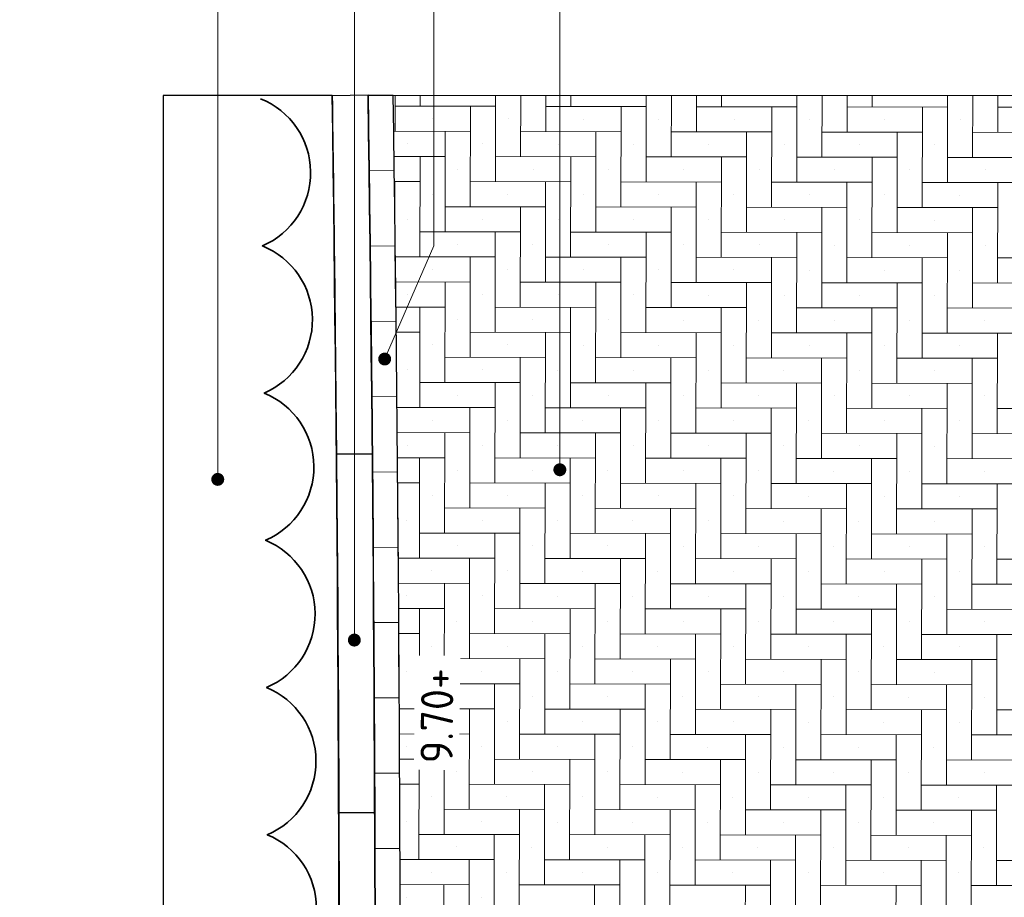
# Model space of a CAD drawing. Header units: metres. Extents: x -890 to 5635, y -951 to 6976.
# Tile 28 of 58: x 34.5 to 37.25, y 17.29 to 19.74. Entities that reach past the tile are written whole.
import ezdxf
from ezdxf import colors
from ezdxf.entities.mleader import LeaderData, LeaderLine
from ezdxf.math import Vec2, Vec3

# ---------------------------------------------------------------- set-up
doc = ezdxf.new("R2010")
doc.units = ezdxf.units.M
for name, color, linetype, lineweight in [('N-WE-GR-HAAG2-G', 90, 'Continuous', 35), ('N-WE-VH-KANTOPSLUITING_OPSLUITBAND_100X200-G', 3, 'Continuous', 25), ('N-WE-VH-KANTOPSLUITING_OPSLUITBAND_100X200-S', 150, 'Continuous', 25), ('N-WE-VH-KANTOPSLUITING_VOORKANTBAND_OB_100x200-G', 3, 'Continuous', 25), ('N-WE-VH-VERHARDING_STRAATBAKSTEEN-A', 11, 'Continuous', 13), ('N-WE-VH-VERHARDING_STRAATBAKSTEEN-V', 253, 'Continuous', 18), ('X-XX-AL-AANPIJLING-T18', 10, 'Continuous', 18), ('X-XX-AL-PEIL-T18', 10, 'Continuous', 18)]:
    doc.layers.add(name, color=color, linetype=linetype, lineweight=lineweight)
doc.layers.add('TL00_HULPLAAG', color=211, linetype='Continuous', plot=False)
doc.styles.add('NLCS-ISO-M20-T50', font='NLCS-ISO.ttf', dxfattribs={"height": 0.1})
doc.styles.add('NLCS-ISO-M50-T18', font='NLCS-ISO.ttf', dxfattribs={"height": 0.09})

# ---------------------------------------------------------------- blocks, each defined once
blk = doc.blocks.new('SVH-OPSLUITBAND_100X200_L1000_HD-MM')
for p, q in [((0, 100), (1000, 100)), ((0, 0), (0, 100)), ((1000, 0), (1000, 100)), ((0, 0), (1000, 0))]:
    blk.add_line(p, q)
blk = doc.blocks.new('_Dot')
at = {"color": 0, "linetype": 'ByBlock', "lineweight": -2}
blk.add_line((-0.5, 0), (-1, 0), dxfattribs=at)
at = {"color": 0, "linetype": 'ByBlock', "const_width": 0.5}
blk.add_lwpolyline([(-0.25, 0, 1), (0.25, 0, 1)], format="xyb", close=True, dxfattribs=at)

msp = doc.modelspace()

# ---------------------------------------------------------------- linework, layer by layer
at = {"layer": 'N-WE-GR-HAAG2-G'}
msp.add_lwpolyline([(35.1552, 12.9459, 0.666667), (35.163, 13.3565, 0.666667), (35.1698, 13.767, 0.666667), (35.1758, 14.1776, 0.666667), (35.1809, 14.5882, 0.666667), (35.1851, 14.9988, 0.666667), (35.1884, 15.4094, 0.666667), (35.1909, 15.82, 0.666667), (35.1924, 16.2306, 0.666667), (35.1931, 16.6412, 0.666667), (35.1929, 17.0518, 0.666667), (35.1918, 17.4624, 0.666667), (35.1898, 17.873, 0.666667), (35.1869, 18.2836, 0.666667), (35.1832, 18.6942, 0.666667), (35.1785, 19.1048, 0.666667), (35.173, 19.5154)], format="xyb", dxfattribs=at)
at = {"layer": 'N-WE-VH-KANTOPSLUITING_OPSLUITBAND_100X200-G'}
msp.add_lwpolyline([(35.3729, 19.5246, -0.000598), (35.379, 19.0624, -0.007917), (35.3559, 12.942, -0.007917)], format="xyb", dxfattribs=at)
at = {"layer": 'N-WE-VH-KANTOPSLUITING_VOORKANTBAND_OB_100x200-G'}
msp.add_lwpolyline([(35.4729, 19.5246, -0.000596), (35.479, 19.0636, -0.007915), (35.4559, 12.942, -0.007915)], format="xyb", dxfattribs=at)
at = {"layer": 'N-WE-VH-VERHARDING_STRAATBAKSTEEN-A', "linetype": 'Continuous'}
for p, q in [((35.5483, 19.5246), (35.5481, 19.4245)), ((35.6184, 19.5246), (35.6183, 19.4944)), ((35.8285, 19.5246), (35.828, 19.284)), ((35.8985, 19.5246), (35.8982, 19.3539)), ((35.9685, 19.5246), (35.9684, 19.4238)), ((36.0386, 19.5246), (36.0385, 19.4937)), ((36.2487, 19.5246), (36.2483, 19.2832)), ((36.3187, 19.5246), (36.3184, 19.3531)), ((36.3887, 19.5246), (36.3886, 19.4231)), ((36.4588, 19.5246), (36.4587, 19.493)), ((36.6689, 19.5246), (36.6685, 19.2825)), ((36.7389, 19.5246), (36.7386, 19.3524)), ((36.809, 19.5246), (36.8088, 19.4223)), ((36.879, 19.5246), (36.8789, 19.4922)), ((37.0891, 19.5246), (37.0887, 19.2818)), ((37.1591, 19.5246), (37.1588, 19.3517)), ((37.2292, 19.5246), (37.229, 19.4216)), ((35.5483, 19.4946), (35.8284, 19.4941)), ((35.7584, 19.4942), (35.7579, 19.2141)), ((35.9685, 19.4938), (36.2486, 19.4933)), ((36.1786, 19.4935), (36.1781, 19.2133)), ((36.3887, 19.4931), (36.6688, 19.4926)), ((36.5988, 19.4927), (36.5983, 19.2126)), ((36.8089, 19.4924), (37.089, 19.4919)), ((37.019, 19.492), (37.0185, 19.2119)), ((37.2291, 19.4916), (37.5092, 19.4911)), ((35.6533, 19.4594), (35.6533, 19.4594)), ((35.8634, 19.459), (35.8634, 19.459)), ((36.0735, 19.4586), (36.0735, 19.4586)), ((36.2836, 19.4583), (36.2836, 19.4583)), ((36.4937, 19.4579), (36.4937, 19.4579)), ((36.7038, 19.4575), (36.7038, 19.4575)), ((36.9139, 19.4572), (36.9139, 19.4572)), ((37.124, 19.4568), (37.124, 19.4568)), ((35.5444, 19.4245), (35.7583, 19.4242)), ((35.6882, 19.4243), (35.6877, 19.1441)), ((35.8983, 19.4239), (36.1785, 19.4234)), ((36.1084, 19.4235), (36.1079, 19.1434)), ((36.3185, 19.4232), (36.5987, 19.4227)), ((36.5286, 19.4228), (36.5281, 19.1427)), ((36.7387, 19.4224), (37.0189, 19.422)), ((36.9488, 19.4221), (36.9484, 19.1419)), ((37.159, 19.4217), (37.4391, 19.4212)), ((35.5831, 19.3894), (35.5831, 19.3894)), ((35.7932, 19.3891), (35.7932, 19.3891)), ((36.0033, 19.3887), (36.0033, 19.3887)), ((36.2134, 19.3883), (36.2134, 19.3883)), ((36.4235, 19.388), (36.4235, 19.388)), ((36.6336, 19.3876), (36.6336, 19.3876)), ((36.8437, 19.3872), (36.8437, 19.3872)), ((37.0538, 19.3869), (37.0538, 19.3869)), ((35.5453, 19.3545), (35.6881, 19.3542)), ((35.6181, 19.3544), (35.6176, 19.0742)), ((35.8282, 19.354), (36.1083, 19.3535)), ((36.0383, 19.3536), (36.0378, 19.0735)), ((36.2484, 19.3533), (36.5285, 19.3528)), ((36.4585, 19.3529), (36.458, 19.0728)), ((36.6686, 19.3525), (36.9487, 19.352)), ((36.8787, 19.3522), (36.8782, 19.072)), ((37.0888, 19.3518), (37.3689, 19.3513)), ((35.7231, 19.3192), (35.7231, 19.3192)), ((35.9332, 19.3188), (35.9332, 19.3188)), ((36.1433, 19.3184), (36.1433, 19.3184)), ((36.3534, 19.3181), (36.3534, 19.3181)), ((36.5635, 19.3177), (36.5635, 19.3177)), ((36.7736, 19.3173), (36.7736, 19.3173)), ((36.9837, 19.317), (36.9837, 19.317)), ((37.1938, 19.3166), (37.1938, 19.3166)), ((35.5463, 19.2845), (35.6179, 19.2843)), ((35.5479, 19.2845), (35.5477, 19.1716)), ((35.758, 19.2841), (36.0381, 19.2836)), ((35.9681, 19.2837), (35.9676, 19.0036)), ((36.1782, 19.2834), (36.4584, 19.2829)), ((36.3883, 19.283), (36.3878, 19.0029)), ((36.5984, 19.2826), (36.8786, 19.2821)), ((36.8085, 19.2823), (36.808, 19.0021)), ((37.0186, 19.2819), (37.2988, 19.2814)), ((37.2287, 19.2815), (37.2283, 19.0014)), ((35.6529, 19.2493), (35.6529, 19.2493)), ((35.863, 19.2489), (35.863, 19.2489)), ((36.0731, 19.2485), (36.0731, 19.2485)), ((36.2832, 19.2482), (36.2832, 19.2482)), ((36.4933, 19.2478), (36.4933, 19.2478)), ((36.7034, 19.2474), (36.7034, 19.2474)), ((36.9135, 19.2471), (36.9135, 19.2471)), ((37.1236, 19.2467), (37.1236, 19.2467)), ((35.5472, 19.2144), (35.5478, 19.2144)), ((35.6879, 19.2142), (35.968, 19.2137)), ((35.898, 19.2138), (35.8975, 18.9337)), ((36.1081, 19.2134), (36.3882, 19.213)), ((36.3182, 19.2131), (36.3177, 18.9329)), ((36.5283, 19.2127), (36.8084, 19.2122)), ((36.7384, 19.2123), (36.7379, 18.9322)), ((36.9485, 19.212), (37.2286, 19.2115)), ((37.1586, 19.2116), (37.1581, 18.9315)), ((35.5827, 19.1793), (35.5827, 19.1793)), ((35.7928, 19.179), (35.7928, 19.179)), ((36.0029, 19.1786), (36.0029, 19.1786)), ((36.2131, 19.1782), (36.2131, 19.1782)), ((36.4232, 19.1779), (36.4232, 19.1779)), ((36.6333, 19.1775), (36.6333, 19.1775)), ((36.8434, 19.1771), (36.8434, 19.1771)), ((37.0535, 19.1768), (37.0535, 19.1768)), ((35.6177, 19.1443), (35.8978, 19.1438)), ((35.8278, 19.1439), (35.8273, 18.8638)), ((36.0379, 19.1435), (36.318, 19.143)), ((36.248, 19.1432), (36.2475, 18.863)), ((36.4581, 19.1428), (36.7383, 19.1423)), ((36.6682, 19.1424), (36.6677, 18.8623)), ((36.8783, 19.1421), (37.1585, 19.1416)), ((37.0884, 19.1417), (37.0879, 18.8616)), ((35.7227, 19.1091), (35.7227, 19.1091)), ((35.9328, 19.1087), (35.9328, 19.1087)), ((36.1429, 19.1083), (36.1429, 19.1083)), ((36.353, 19.108), (36.353, 19.108)), ((36.5631, 19.1076), (36.5631, 19.1076)), ((36.7732, 19.1072), (36.7732, 19.1072)), ((36.9833, 19.1069), (36.9833, 19.1069)), ((37.1934, 19.1065), (37.1934, 19.1065)), ((35.5489, 19.0744), (35.8277, 19.0739)), ((35.7576, 19.074), (35.7572, 18.7938)), ((35.9677, 19.0736), (36.2479, 19.0731)), ((36.1779, 19.0733), (36.1774, 18.7931)), ((36.388, 19.0729), (36.6681, 19.0724)), ((36.5981, 19.0725), (36.5976, 18.7924)), ((36.8082, 19.0722), (37.0883, 19.0717)), ((37.0183, 19.0718), (37.0178, 18.7916)), ((37.2284, 19.0714), (37.5085, 19.0709)), ((35.6525, 19.0392), (35.6525, 19.0392)), ((35.8626, 19.0388), (35.8626, 19.0388)), ((36.0727, 19.0384), (36.0727, 19.0384)), ((36.2828, 19.0381), (36.2828, 19.0381)), ((36.4929, 19.0377), (36.4929, 19.0377)), ((36.7031, 19.0373), (36.7031, 19.0373)), ((36.9132, 19.037), (36.9132, 19.037)), ((37.1233, 19.0366), (37.1233, 19.0366)), ((35.5497, 19.0043), (35.7575, 19.004)), ((35.6875, 19.0041), (35.687, 18.7239)), ((35.8976, 19.0037), (36.1777, 19.0032)), ((36.1077, 19.0033), (36.1072, 18.7232)), ((36.3178, 19.003), (36.5979, 19.0025)), ((36.5279, 19.0026), (36.5274, 18.7225)), ((36.738, 19.0022), (37.0181, 19.0018)), ((36.9481, 19.0019), (36.9476, 18.7217)), ((37.1582, 19.0015), (37.4384, 19.001)), ((35.5824, 18.9692), (35.5824, 18.9692)), ((35.7925, 18.9689), (35.7925, 18.9689)), ((36.0026, 18.9685), (36.0026, 18.9685)), ((36.2127, 18.9681), (36.2127, 18.9681)), ((36.4228, 18.9678), (36.4228, 18.9678)), ((36.6329, 18.9674), (36.6329, 18.9674)), ((36.843, 18.967), (36.843, 18.967)), ((37.0531, 18.9667), (37.0531, 18.9667)), ((35.5506, 18.9343), (35.6874, 18.934)), ((35.6173, 18.9342), (35.6168, 18.654)), ((35.8274, 18.9338), (36.1076, 18.9333)), ((36.0375, 18.9334), (36.037, 18.6533)), ((36.2476, 18.9331), (36.5278, 18.9326)), ((36.4577, 18.9327), (36.4573, 18.6526)), ((36.6679, 18.9323), (36.948, 18.9318)), ((36.878, 18.932), (36.8775, 18.6518)), ((37.0881, 18.9316), (37.3682, 18.9311)), ((35.7223, 18.899), (35.7223, 18.899)), ((35.9324, 18.8986), (35.9324, 18.8986)), ((36.1425, 18.8982), (36.1425, 18.8982)), ((36.3526, 18.8979), (36.3526, 18.8979)), ((36.5627, 18.8975), (36.5627, 18.8975)), ((36.7728, 18.8971), (36.7728, 18.8971)), ((36.9829, 18.8968), (36.9829, 18.8968)), ((37.1931, 18.8964), (37.1931, 18.8964)), ((35.5513, 18.8642), (35.6172, 18.8641)), ((35.7573, 18.8639), (36.0374, 18.8634)), ((35.9674, 18.8635), (35.9669, 18.5834)), ((36.1775, 18.8631), (36.4576, 18.8627)), ((36.3876, 18.8628), (36.3871, 18.5826)), ((36.5977, 18.8624), (36.8778, 18.8619)), ((36.8078, 18.862), (36.8073, 18.5819)), ((37.0179, 18.8617), (37.298, 18.8612)), ((37.228, 18.8613), (37.2275, 18.5812)), ((35.6522, 18.829), (35.6522, 18.829)), ((35.8623, 18.8287), (35.8623, 18.8287)), ((36.0724, 18.8283), (36.0724, 18.8283)), ((36.2825, 18.8279), (36.2825, 18.8279)), ((36.4926, 18.8276), (36.4926, 18.8276)), ((36.7027, 18.8272), (36.7027, 18.8272)), ((36.9128, 18.8268), (36.9128, 18.8268)), ((37.1229, 18.8265), (37.1229, 18.8265)), ((35.6871, 18.794), (35.9673, 18.7935)), ((35.8972, 18.7936), (35.8967, 18.5135)), ((36.1073, 18.7932), (36.3875, 18.7927)), ((36.3174, 18.7929), (36.3169, 18.5127)), ((36.5275, 18.7925), (36.8077, 18.792)), ((36.7376, 18.7921), (36.7372, 18.512)), ((36.9477, 18.7918), (37.2279, 18.7913)), ((37.1579, 18.7914), (37.1574, 18.5113)), ((35.582, 18.7591), (35.582, 18.7591)), ((35.7921, 18.7588), (35.7921, 18.7588)), ((36.0022, 18.7584), (36.0022, 18.7584)), ((36.2123, 18.758), (36.2123, 18.758)), ((36.4224, 18.7577), (36.4224, 18.7577)), ((36.6325, 18.7573), (36.6325, 18.7573)), ((36.8426, 18.7569), (36.8426, 18.7569)), ((37.0527, 18.7566), (37.0527, 18.7566)), ((35.617, 18.7241), (35.8971, 18.7236)), ((35.8271, 18.7237), (35.8266, 18.4435)), ((36.0372, 18.7233), (36.3173, 18.7228)), ((36.2473, 18.723), (36.2468, 18.4428)), ((36.4574, 18.7226), (36.7375, 18.7221)), ((36.6675, 18.7222), (36.667, 18.4421)), ((36.8776, 18.7219), (37.1577, 18.7214)), ((37.0877, 18.7215), (37.0872, 18.4413)), ((35.722, 18.6889), (35.722, 18.6889)), ((35.9321, 18.6885), (35.9321, 18.6885)), ((36.1422, 18.6881), (36.1422, 18.6881)), ((36.3523, 18.6878), (36.3523, 18.6878)), ((36.5624, 18.6874), (36.5624, 18.6874)), ((36.7725, 18.687), (36.7725, 18.687)), ((36.9826, 18.6867), (36.9826, 18.6867)), ((37.1927, 18.6863), (37.1927, 18.6863)), ((35.5535, 18.6541), (35.8269, 18.6537)), ((35.7569, 18.6538), (35.7564, 18.3736)), ((35.967, 18.6534), (36.2472, 18.6529)), ((36.1771, 18.653), (36.1766, 18.3729)), ((36.3872, 18.6527), (36.6674, 18.6522)), ((36.5973, 18.6523), (36.5968, 18.3722)), ((36.8074, 18.6519), (37.0876, 18.6515)), ((37.0175, 18.6516), (37.017, 18.3714)), ((37.2276, 18.6512), (37.5078, 18.6507)), ((35.6518, 18.6189), (35.6518, 18.6189)), ((35.8619, 18.6186), (35.8619, 18.6186)), ((36.072, 18.6182), (36.072, 18.6182)), ((36.2821, 18.6178), (36.2821, 18.6178)), ((36.4922, 18.6175), (36.4922, 18.6175)), ((36.7023, 18.6171), (36.7023, 18.6171)), ((36.9124, 18.6167), (36.9124, 18.6167)), ((37.1225, 18.6164), (37.1225, 18.6164)), ((35.5542, 18.5841), (35.7568, 18.5837)), ((35.6868, 18.5839), (35.6863, 18.3037)), ((35.8969, 18.5835), (36.177, 18.583)), ((36.107, 18.5831), (36.1065, 18.303)), ((36.3171, 18.5828), (36.5972, 18.5823)), ((36.5272, 18.5824), (36.5267, 18.3023)), ((36.7373, 18.582), (37.0174, 18.5815)), ((36.9474, 18.5817), (36.9469, 18.3015)), ((37.1575, 18.5813), (37.4376, 18.5808)), ((35.5816, 18.549), (35.5816, 18.549)), ((35.7917, 18.5487), (35.7917, 18.5487)), ((36.0018, 18.5483), (36.0018, 18.5483)), ((36.212, 18.5479), (36.212, 18.5479)), ((36.4221, 18.5476), (36.4221, 18.5476)), ((36.6322, 18.5472), (36.6322, 18.5472)), ((36.8423, 18.5468), (36.8423, 18.5468)), ((37.0524, 18.5465), (37.0524, 18.5465)), ((35.5549, 18.5141), (35.6866, 18.5138)), ((35.6166, 18.514), (35.6161, 18.2338)), ((35.8267, 18.5136), (36.1068, 18.5131)), ((36.0368, 18.5132), (36.0363, 18.2331)), ((36.2469, 18.5129), (36.527, 18.5124)), ((36.457, 18.5125), (36.4565, 18.2323)), ((36.6671, 18.5121), (36.9473, 18.5116)), ((36.8772, 18.5118), (36.8767, 18.2316)), ((37.0873, 18.5114), (37.3675, 18.5109)), ((35.7216, 18.4788), (35.7216, 18.4788)), ((35.9317, 18.4784), (35.9317, 18.4784)), ((36.1418, 18.478), (36.1418, 18.478)), ((36.3519, 18.4777), (36.3519, 18.4777)), ((36.562, 18.4773), (36.562, 18.4773)), ((36.7721, 18.4769), (36.7721, 18.4769)), ((36.9822, 18.4766), (36.9822, 18.4766)), ((37.1923, 18.4762), (37.1923, 18.4762)), ((35.5555, 18.444), (35.6165, 18.4439)), ((35.7565, 18.4437), (36.0367, 18.4432)), ((35.9666, 18.4433), (35.9662, 18.1632)), ((36.1768, 18.4429), (36.4569, 18.4424)), ((36.3869, 18.4426), (36.3864, 18.1624)), ((36.597, 18.4422), (36.8771, 18.4417)), ((36.8071, 18.4418), (36.8066, 18.1617)), ((37.0172, 18.4415), (37.2973, 18.441)), ((37.2273, 18.4411), (37.2268, 18.161)), ((35.6514, 18.4088), (35.6514, 18.4088)), ((35.8615, 18.4085), (35.8615, 18.4085)), ((36.0716, 18.4081), (36.0716, 18.4081)), ((36.2817, 18.4077), (36.2817, 18.4077)), ((36.4918, 18.4074), (36.4918, 18.4074)), ((36.702, 18.407), (36.702, 18.407)), ((36.9121, 18.4066), (36.9121, 18.4066)), ((37.1222, 18.4063), (37.1222, 18.4063)), ((35.6864, 18.3738), (35.9665, 18.3733)), ((35.8965, 18.3734), (35.896, 18.0933)), ((36.1066, 18.373), (36.3867, 18.3725)), ((36.3167, 18.3727), (36.3162, 18.0925)), ((36.5268, 18.3723), (36.8069, 18.3718)), ((36.7369, 18.3719), (36.7364, 18.0918)), ((36.947, 18.3716), (37.2272, 18.3711)), ((37.1571, 18.3712), (37.1566, 18.0911)), ((35.5813, 18.3389), (35.5813, 18.3389)), ((35.7914, 18.3386), (35.7914, 18.3386)), ((36.0015, 18.3382), (36.0015, 18.3382)), ((36.2116, 18.3378), (36.2116, 18.3378)), ((36.4217, 18.3375), (36.4217, 18.3375)), ((36.6318, 18.3371), (36.6318, 18.3371)), ((36.8419, 18.3367), (36.8419, 18.3367)), ((37.052, 18.3364), (37.052, 18.3364)), ((35.6162, 18.3038), (35.8964, 18.3034)), ((35.8263, 18.3035), (35.8258, 18.0233)), ((36.0364, 18.3031), (36.3166, 18.3026)), ((36.2465, 18.3027), (36.2461, 18.0226)), ((36.4566, 18.3024), (36.7368, 18.3019)), ((36.6668, 18.302), (36.6663, 18.0219)), ((36.8769, 18.3016), (37.157, 18.3012)), ((37.087, 18.3013), (37.0865, 18.0211)), ((35.7212, 18.2686), (35.7212, 18.2686)), ((35.9313, 18.2683), (35.9313, 18.2683)), ((36.1414, 18.2679), (36.1414, 18.2679)), ((36.3515, 18.2675), (36.3515, 18.2675)), ((36.5616, 18.2672), (36.5616, 18.2672)), ((36.7717, 18.2668), (36.7717, 18.2668)), ((36.9818, 18.2664), (36.9818, 18.2664)), ((37.192, 18.2661), (37.192, 18.2661)), ((35.5573, 18.2339), (35.8262, 18.2334)), ((35.7562, 18.2336), (35.7557, 17.9534)), ((35.9663, 18.2332), (36.2464, 18.2327)), ((36.1764, 18.2328), (36.1759, 17.9527)), ((36.3865, 18.2325), (36.6666, 18.232)), ((36.5966, 18.2321), (36.5961, 17.952)), ((36.8067, 18.2317), (37.0868, 18.2312)), ((37.0168, 18.2314), (37.0163, 17.9512)), ((37.2269, 18.231), (37.507, 18.2305)), ((35.6511, 18.1987), (35.6511, 18.1987)), ((35.8612, 18.1984), (35.8612, 18.1984)), ((36.0713, 18.198), (36.0713, 18.198)), ((36.2814, 18.1976), (36.2814, 18.1976)), ((36.4915, 18.1973), (36.4915, 18.1973)), ((36.7016, 18.1969), (36.7016, 18.1969)), ((36.9117, 18.1965), (36.9117, 18.1965)), ((37.1218, 18.1962), (37.1218, 18.1962)), ((35.5578, 18.1639), (35.7561, 18.1635)), ((35.686, 18.1637), (35.6855, 17.8835)), ((35.8961, 18.1633), (36.1763, 18.1628)), ((36.1062, 18.1629), (36.1057, 17.8828)), ((36.3163, 18.1626), (36.5965, 18.1621)), ((36.5264, 18.1622), (36.5259, 17.882)), ((36.7365, 18.1618), (37.0167, 18.1613)), ((36.9466, 18.1615), (36.9462, 17.8813)), ((37.1568, 18.1611), (37.4369, 18.1606)), ((35.5809, 18.1288), (35.5809, 18.1288)), ((35.791, 18.1285), (35.791, 18.1285)), ((36.0011, 18.1281), (36.0011, 18.1281)), ((36.2112, 18.1277), (36.2112, 18.1277)), ((36.4213, 18.1274), (36.4213, 18.1274)), ((36.6314, 18.127), (36.6314, 18.127)), ((36.8415, 18.1266), (36.8415, 18.1266)), ((37.0516, 18.1263), (37.0516, 18.1263)), ((35.5583, 18.0938), (35.6859, 18.0936)), ((35.6159, 18.0937), (35.6154, 17.8136)), ((35.826, 18.0934), (36.1061, 18.0929)), ((36.0361, 18.093), (36.0356, 17.8129)), ((36.2462, 18.0926), (36.5263, 18.0922)), ((36.4563, 18.0923), (36.4558, 17.8121)), ((36.6664, 18.0919), (36.9465, 18.0914)), ((36.8765, 18.0915), (36.876, 17.8114)), ((37.0866, 18.0912), (37.3667, 18.0907)), ((35.7209, 18.0585), (35.7209, 18.0585)), ((35.931, 18.0582), (35.931, 18.0582)), ((36.1411, 18.0578), (36.1411, 18.0578)), ((36.3512, 18.0574), (36.3512, 18.0574)), ((36.5613, 18.0571), (36.5613, 18.0571)), ((36.7714, 18.0567), (36.7714, 18.0567)), ((36.9815, 18.0563), (36.9815, 18.0563)), ((37.1916, 18.056), (37.1916, 18.056)), ((35.5588, 18.0238), (35.6157, 18.0237)), ((35.7558, 18.0235), (36.0359, 18.023)), ((35.9659, 18.0231), (35.9654, 17.743)), ((36.176, 18.0227), (36.4562, 18.0222)), ((36.3861, 18.0224), (36.3856, 17.7422)), ((36.5962, 18.022), (36.8764, 18.0215)), ((36.8063, 18.0216), (36.8058, 17.7415)), ((37.0164, 18.0213), (37.2966, 18.0208)), ((37.2265, 18.0209), (37.2261, 17.7408)), ((35.6507, 17.9886), (35.6507, 17.9886)), ((35.8608, 17.9883), (35.8608, 17.9883)), ((36.0709, 17.9879), (36.0709, 17.9879)), ((36.281, 17.9875), (36.281, 17.9875)), ((36.4911, 17.9872), (36.4911, 17.9872)), ((36.7012, 17.9868), (36.7012, 17.9868)), ((36.9113, 17.9864), (36.9113, 17.9864)), ((37.1214, 17.9861), (37.1214, 17.9861)), ((35.6857, 17.9535), (35.9658, 17.9531)), ((35.8958, 17.9532), (35.8953, 17.673)), ((36.1059, 17.9528), (36.386, 17.9523)), ((36.316, 17.9524), (36.3155, 17.6723)), ((36.5261, 17.9521), (36.8062, 17.9516)), ((36.7362, 17.9517), (36.7357, 17.6716)), ((36.9463, 17.9513), (37.2264, 17.9509)), ((37.1564, 17.951), (37.1559, 17.6708)), ((35.5805, 17.9187), (35.5805, 17.9187)), ((35.7906, 17.9183), (35.7906, 17.9183)), ((36.0007, 17.918), (36.0007, 17.918)), ((36.2109, 17.9176), (36.2109, 17.9176)), ((36.421, 17.9172), (36.421, 17.9172)), ((36.6311, 17.9169), (36.6311, 17.9169)), ((36.8412, 17.9165), (36.8412, 17.9165)), ((37.0513, 17.9161), (37.0513, 17.9161)), ((35.6155, 17.8836), (35.8956, 17.8831)), ((35.8256, 17.8833), (35.8251, 17.6031)), ((36.0357, 17.8829), (36.3158, 17.8824)), ((36.2458, 17.8825), (36.2453, 17.6024)), ((36.4559, 17.8822), (36.7361, 17.8817)), ((36.666, 17.8818), (36.6655, 17.6017)), ((36.8761, 17.8814), (37.1563, 17.8809)), ((37.0862, 17.8811), (37.0857, 17.6009)), ((35.7205, 17.8484), (35.7205, 17.8484)), ((35.9306, 17.8481), (35.9306, 17.8481)), ((36.1407, 17.8477), (36.1407, 17.8477)), ((36.3508, 17.8473), (36.3508, 17.8473)), ((36.5609, 17.847), (36.5609, 17.847)), ((36.771, 17.8466), (36.771, 17.8466)), ((36.9811, 17.8462), (36.9811, 17.8462)), ((37.1912, 17.8459), (37.1912, 17.8459)), ((35.5601, 17.8137), (35.8255, 17.8132)), ((35.7554, 17.8134), (35.755, 17.5332)), ((35.9655, 17.813), (36.2457, 17.8125)), ((36.1757, 17.8126), (36.1752, 17.5325)), ((36.3858, 17.8123), (36.6659, 17.8118)), ((36.5959, 17.8119), (36.5954, 17.5318)), ((36.806, 17.8115), (37.0861, 17.811)), ((37.0161, 17.8112), (37.0156, 17.531)), ((37.2262, 17.8108), (37.5063, 17.8103)), ((35.6503, 17.7785), (35.6503, 17.7785)), ((35.8604, 17.7782), (35.8604, 17.7782)), ((36.0705, 17.7778), (36.0705, 17.7778)), ((36.2806, 17.7774), (36.2806, 17.7774)), ((36.4907, 17.7771), (36.4907, 17.7771)), ((36.7009, 17.7767), (36.7009, 17.7767)), ((36.911, 17.7763), (36.911, 17.7763)), ((37.1211, 17.776), (37.1211, 17.776)), ((35.5604, 17.7437), (35.7553, 17.7433)), ((35.6853, 17.7434), (35.6848, 17.4633)), ((35.8954, 17.7431), (36.1755, 17.7426)), ((36.1055, 17.7427), (36.105, 17.4626)), ((36.3156, 17.7423), (36.5957, 17.7419)), ((36.5257, 17.742), (36.5252, 17.4618)), ((36.7358, 17.7416), (37.0159, 17.7411)), ((36.9459, 17.7412), (36.9454, 17.4611)), ((37.156, 17.7409), (37.4362, 17.7404)), ((35.5802, 17.7086), (35.5802, 17.7086)), ((35.7903, 17.7082), (35.7903, 17.7082)), ((36.0004, 17.7079), (36.0004, 17.7079)), ((36.2105, 17.7075), (36.2105, 17.7075)), ((36.4206, 17.7071), (36.4206, 17.7071)), ((36.6307, 17.7068), (36.6307, 17.7068)), ((36.8408, 17.7064), (36.8408, 17.7064)), ((37.0509, 17.706), (37.0509, 17.706)), ((35.5608, 17.6736), (35.6852, 17.6734)), ((35.6151, 17.6735), (35.6146, 17.3934)), ((35.8252, 17.6732), (36.1054, 17.6727)), ((36.0353, 17.6728), (36.0348, 17.3927)), ((36.2454, 17.6724), (36.5256, 17.6719)), ((36.4555, 17.6721), (36.4551, 17.3919)), ((36.6657, 17.6717), (36.9458, 17.6712)), ((36.8758, 17.6713), (36.8753, 17.3912)), ((37.0859, 17.671), (37.366, 17.6705)), ((35.7201, 17.6383), (35.7201, 17.6383)), ((35.9302, 17.638), (35.9302, 17.638)), ((36.1403, 17.6376), (36.1403, 17.6376)), ((36.3504, 17.6372), (36.3504, 17.6372)), ((36.5605, 17.6369), (36.5605, 17.6369)), ((36.7706, 17.6365), (36.7706, 17.6365)), ((36.9807, 17.6361), (36.9807, 17.6361)), ((37.1909, 17.6358), (37.1909, 17.6358)), ((35.5611, 17.6036), (35.615, 17.6035)), ((35.7551, 17.6033), (36.0352, 17.6028)), ((35.9652, 17.6029), (35.9647, 17.3227)), ((36.1753, 17.6025), (36.4554, 17.602)), ((36.3854, 17.6022), (36.3849, 17.322)), ((36.5955, 17.6018), (36.8756, 17.6013)), ((36.8056, 17.6014), (36.8051, 17.3213)), ((37.0157, 17.6011), (37.2958, 17.6006)), ((37.2258, 17.6007), (37.2253, 17.3205)), ((35.65, 17.5684), (35.65, 17.5684)), ((35.8601, 17.5681), (35.8601, 17.5681)), ((36.0702, 17.5677), (36.0702, 17.5677)), ((36.2803, 17.5673), (36.2803, 17.5673)), ((36.4904, 17.567), (36.4904, 17.567)), ((36.7005, 17.5666), (36.7005, 17.5666)), ((36.9106, 17.5662), (36.9106, 17.5662)), ((37.1207, 17.5659), (37.1207, 17.5659)), ((35.6849, 17.5333), (35.9651, 17.5329)), ((35.895, 17.533), (35.8945, 17.2528)), ((36.1051, 17.5326), (36.3853, 17.5321)), ((36.3152, 17.5322), (36.3147, 17.2521)), ((36.5253, 17.5319), (36.8055, 17.5314)), ((36.7354, 17.5315), (36.735, 17.2514)), ((36.9455, 17.5311), (37.2257, 17.5307)), ((37.1557, 17.5308), (37.1552, 17.2506)), ((35.5798, 17.4985), (35.5798, 17.4985)), ((35.7899, 17.4981), (35.7899, 17.4981)), ((36, 17.4978), (36, 17.4978)), ((36.2101, 17.4974), (36.2101, 17.4974)), ((36.4202, 17.497), (36.4202, 17.497)), ((36.6303, 17.4967), (36.6303, 17.4967)), ((36.8404, 17.4963), (36.8404, 17.4963)), ((37.0505, 17.4959), (37.0505, 17.4959)), ((35.6148, 17.4634), (35.8949, 17.4629)), ((35.8249, 17.4631), (35.8244, 17.1829)), ((36.035, 17.4627), (36.3151, 17.4622)), ((36.2451, 17.4623), (36.2446, 17.1822)), ((36.4552, 17.462), (36.7353, 17.4615)), ((36.6653, 17.4616), (36.6648, 17.1815)), ((36.8754, 17.4612), (37.1555, 17.4607)), ((37.0855, 17.4609), (37.085, 17.1807)), ((35.7198, 17.4282), (35.7198, 17.4282)), ((35.9299, 17.4279), (35.9299, 17.4279)), ((36.14, 17.4275), (36.14, 17.4275)), ((36.3501, 17.4271), (36.3501, 17.4271)), ((36.5602, 17.4268), (36.5602, 17.4268)), ((36.7703, 17.4264), (36.7703, 17.4264)), ((36.9804, 17.426), (36.9804, 17.426)), ((37.1905, 17.4257), (37.1905, 17.4257)), ((35.562, 17.3935), (35.8247, 17.393)), ((35.7547, 17.3931), (35.7542, 17.113)), ((35.9648, 17.3928), (36.245, 17.3923)), ((36.1749, 17.3924), (36.1744, 17.1123)), ((36.385, 17.392), (36.6652, 17.3916)), ((36.5951, 17.3917), (36.5946, 17.1115)), ((36.8052, 17.3913), (37.0854, 17.3908)), ((37.0153, 17.3909), (37.0148, 17.1108)), ((37.2254, 17.3906), (37.5056, 17.3901)), ((35.6496, 17.3583), (35.6496, 17.3583)), ((35.8597, 17.3579), (35.8597, 17.3579)), ((36.0698, 17.3576), (36.0698, 17.3576)), ((36.2799, 17.3572), (36.2799, 17.3572)), ((36.49, 17.3568), (36.49, 17.3568)), ((36.7001, 17.3565), (36.7001, 17.3565)), ((36.9102, 17.3561), (36.9102, 17.3561)), ((37.1203, 17.3557), (37.1203, 17.3557)), ((35.5622, 17.3234), (35.7546, 17.3231)), ((35.6846, 17.3232), (35.6841, 17.0431)), ((35.8947, 17.3229), (36.1748, 17.3224)), ((36.1048, 17.3225), (36.1043, 17.0424)), ((36.3149, 17.3221), (36.595, 17.3216)), ((36.525, 17.3218), (36.5245, 17.0416)), ((36.7351, 17.3214), (37.0152, 17.3209)), ((36.9452, 17.321), (36.9447, 17.0409)), ((37.1553, 17.3207), (37.4354, 17.3202)), ((35.5794, 17.2884), (35.5794, 17.2884)), ((35.7895, 17.288), (35.7895, 17.288))]:
    msp.add_line(p, q, dxfattribs=at)
at = {"layer": 'N-WE-VH-VERHARDING_STRAATBAKSTEEN-A', "flags": 128}
for points in [[(35.4759, 19.3138), (35.4729, 19.5238), (35.5429, 19.5248), (35.5458, 19.3148)], [(35.4785, 19.1038), (35.4759, 19.3138), (35.5459, 19.3147), (35.5485, 19.1047)], [(35.481, 18.8939), (35.4785, 19.1038), (35.5485, 19.1047), (35.551, 18.8947)], [(35.4832, 18.6839), (35.481, 18.8939), (35.551, 18.8946), (35.5532, 18.6846)], [(35.4852, 18.4739), (35.4832, 18.6839), (35.5532, 18.6845), (35.5552, 18.4746)], [(35.487, 18.2639), (35.4852, 18.4739), (35.5552, 18.4745), (35.557, 18.2645)], [(35.4886, 18.0539), (35.487, 18.2639), (35.557, 18.2644), (35.5586, 18.0544)], [(35.4899, 17.8439), (35.4886, 18.0539), (35.5586, 18.0543), (35.5599, 17.8443)], [(35.491, 17.6339), (35.4899, 17.8439), (35.5599, 17.8443), (35.561, 17.6343)], [(35.4918, 17.4239), (35.491, 17.6339), (35.561, 17.6342), (35.5618, 17.4242)], [(35.4925, 17.2139), (35.4918, 17.4239), (35.5618, 17.4241), (35.5625, 17.2141)]]:
    msp.add_lwpolyline(points, close=True, dxfattribs=at)
at = {"layer": 'N-WE-VH-VERHARDING_STRAATBAKSTEEN-A', "ltscale": 0.1, "flags": 128}
msp.add_lwpolyline([(35.5429, 19.5246, -0.000595), (35.549, 19.0644, -0.007913), (35.5259, 12.942, -0.007913)], format="xyb", dxfattribs=at)
at = {"layer": 'N-WE-VH-VERHARDING_STRAATBAKSTEEN-A', "flags": 128}
msp.add_lwpolyline([(35.5429, 19.5246, -0.008508), (35.5259, 12.942), (37.2763, 12.942, 0.0027), (37.3042, 14.9102), (37.2352, 14.9102), (37.2352, 16.5502), (38.8752, 16.5502), (38.8752, 14.9802), (39.3353, 14.9802, 0.005761), (39.3233, 19.5246)], format="xyb", close=True, dxfattribs=at)
at = {"layer": 'N-WE-VH-VERHARDING_STRAATBAKSTEEN-V', "flags": 128}
msp.add_lwpolyline([(35.4729, 19.5246, -0.008511), (35.4559, 12.942, -0.008511)], format="xyb", dxfattribs=at)
at = {"layer": 'TL00_HULPLAAG', "flags": 128}
for points in [[(34.9011, 19.5246), (34.9011, 12.942), (35.3559, 12.942, 0.00834), (35.3729, 19.5246)], [(35.4729, 19.5246, -0.008509), (35.4559, 12.9433), (35.5259, 12.942, 0.008508), (35.5429, 19.5246)]]:
    msp.add_lwpolyline(points, format="xyb", close=True, dxfattribs=at)
msp.add_lwpolyline([(35.456, 12.9446, 0.008506), (35.4729, 19.5238)], format="xyb", dxfattribs=at)

# ---------------------------------------------------------------- block references
at = {"layer": 'N-WE-VH-KANTOPSLUITING_OPSLUITBAND_100X200-S', "xscale": 0.001, "yscale": 0.001, "zscale": 0.001}
for p, rotation in [((35.3729, 19.5246), 270.6696200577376), ((35.3848, 18.5246), 270.3731809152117), ((35.3915, 17.5247), 270.0767416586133)]:
    msp.add_blockref('SVH-OPSLUITBAND_100X200_L1000_HD-MM', p, dxfattribs=dict(at, rotation=rotation))

# ---------------------------------------------------------------- leaders
at = {"layer": 'X-XX-AL-AANPIJLING-T18'}
ml = msp.add_multileader_mtext('Standard', dxfattribs=at)
ml.set_content('straatbakstenen, dikformaat, elleboogverband, type: Aurora', color=2, style='NLCS-ISO-M20-T50')
ml.set_leader_properties(color=256, linetype='ByLayer', lineweight=-1)
ml.set_arrow_properties(name='DOT')
ml.build(insert=Vec2(0, 0))
ml.multileader.update_dxf_attribs({"text_left_attachment_type": 3, "text_right_attachment_type": 5, "dogleg_length": 0.036, "arrow_head_size": 0.036})
ctx = ml.context
ctx.base_point, ctx.char_height, ctx.arrow_head_size, ctx.landing_gap_size, ctx.plane_origin, ctx.plane_x_axis, ctx.plane_y_axis = Vec3(36.0077, 20.0606), 0.09, 0.036, 0.045, Vec3(36.0077, 18.4804), Vec3(0, 1), Vec3(-1, 0)
ctx.left_attachment, ctx.right_attachment = 3, 5
notes = []
notes.append((ctx, [(0, (1, 1, 0), (36.0077, 20.0246), (0, 1), 0.036, [(0, [(36.0077, 18.4804)], 0, [])])]))
ctx.mtext.insert, ctx.mtext.text_direction, ctx.mtext.rotation, ctx.mtext.flow_direction = Vec3(35.9492, 20.1056), Vec3(0, 1), 1.570796, 5
ml = msp.add_multileader_mtext('Standard', dxfattribs=at)
ml.set_content('enkele strek, straatbakstenen, dikformaat, type: Aurora', color=2, style='NLCS-ISO-M20-T50')
ml.set_leader_properties(color=256, linetype='ByLayer', lineweight=-1)
ml.set_arrow_properties(name='DOT')
ml.build(insert=Vec2(0, 0))
ml.multileader.update_dxf_attribs({"text_left_attachment_type": 3, "text_right_attachment_type": 5, "dogleg_length": 0.036, "arrow_head_size": 0.036})
ctx = ml.context
ctx.base_point, ctx.char_height, ctx.arrow_head_size, ctx.landing_gap_size, ctx.plane_origin, ctx.plane_x_axis, ctx.plane_y_axis = Vec3(35.6562, 20.0246), 0.09, 0.036, 0.045, Vec3(35.9089, 19.2691), Vec3(0, 1), Vec3(-1, 0)
ctx.left_attachment, ctx.right_attachment = 3, 5
notes.append((ctx, [(0, (1, 1, 0), (35.6562, 19.1051), (0, 1), 0.9194, [(0, [(35.5192, 18.7892)], 0, [])])]))
ctx.mtext.insert, ctx.mtext.text_direction, ctx.mtext.rotation, ctx.mtext.flow_direction = Vec3(35.5977, 20.0696), Vec3(0, 1), 1.570796, 5
ml = msp.add_multileader_mtext('Standard', dxfattribs=at)
ml.set_content('opsluitband 100x200 mm, kleur: grijs', color=2, style='NLCS-ISO-M20-T50')
ml.set_leader_properties(color=256, linetype='ByLayer', lineweight=-1)
ml.set_arrow_properties(name='DOT')
ml.build(insert=Vec2(0, 0))
ml.multileader.update_dxf_attribs({"text_left_attachment_type": 3, "text_right_attachment_type": 5, "dogleg_length": 0.036, "arrow_head_size": 0.036})
ctx = ml.context
ctx.base_point, ctx.char_height, ctx.arrow_head_size, ctx.landing_gap_size, ctx.plane_origin, ctx.plane_x_axis, ctx.plane_y_axis = Vec3(35.4346, 20.0606), 0.09, 0.036, 0.045, Vec3(35.4346, 18.0053), Vec3(0, 1), Vec3(-1, 0)
ctx.left_attachment, ctx.right_attachment = 3, 5
notes.append((ctx, [(0, (1, 1, 0), (35.4346, 20.0246), (0, 1), 0.036, [(0, [(35.4346, 18.0053)], 0, [])])]))
ctx.mtext.insert, ctx.mtext.text_direction, ctx.mtext.rotation, ctx.mtext.flow_direction = Vec3(35.3761, 20.1056), Vec3(0, 1), 1.570796, 5
ml = msp.add_multileader_mtext('Standard', dxfattribs=at)
ml.set_content('voortuinen woningen', color=2, style='NLCS-ISO-M20-T50')
ml.set_leader_properties(color=256, linetype='ByLayer', lineweight=-1)
ml.set_arrow_properties(name='DOT')
ml.build(insert=Vec2(0, 0))
ml.multileader.update_dxf_attribs({"text_left_attachment_type": 3, "text_right_attachment_type": 5, "dogleg_length": 0.036, "arrow_head_size": 0.036})
ctx = ml.context
ctx.base_point, ctx.char_height, ctx.arrow_head_size, ctx.landing_gap_size, ctx.plane_origin, ctx.plane_x_axis, ctx.plane_y_axis = Vec3(35.0537, 20.0606), 0.09, 0.036, 0.045, Vec3(35.0537, 18.4535), Vec3(0, 1), Vec3(-1, 0)
ctx.left_attachment, ctx.right_attachment = 3, 5
notes.append((ctx, [(0, (1, 1, 0), (35.0537, 20.0246), (0, 1), 0.036, [(0, [(35.0537, 18.4535)], 0, [])])]))
ctx.mtext.insert, ctx.mtext.text_direction, ctx.mtext.rotation, ctx.mtext.flow_direction = Vec3(34.9952, 20.1056), Vec3(0, 1), 1.570796, 5
for ctx, leaders in notes:
    for number, flags, end, landing, length, lines in leaders:
        leader = LeaderData()
        leader.index, (leader.has_last_leader_line, leader.has_dogleg_vector, leader.attachment_direction) = number, flags
        leader.last_leader_point, leader.dogleg_vector, leader.dogleg_length = Vec3(end), Vec3(landing), length
        for number, points, colour, breaks in lines:
            line = LeaderLine()
            line.index, line.vertices, line.color, line.breaks = number, Vec3.list(points), colors.encode_raw_color(colour), breaks
            leader.lines.append(line)
        ctx.leaders.append(leader)

# ---------------------------------------------------------------- next in the draw order: texts
at = {"layer": 'X-XX-AL-PEIL-T18', "insert": (35.6188, 17.6619), "char_height": 0.09, "width": 0.28227, "attachment_point": 1, "rotation": 89.4059, "style": 'NLCS-ISO-M50-T18', "bg_fill": 3, "box_fill_scale": 1.2, "bg_fill_color": 256, "bg_fill_transparency": 0}
msp.add_mtext('9.70+', dxfattribs=at)

# ---------------------------------------------------------------- next in the draw order: linework, layer by layer
msp.add_circle((74.4072, 12.7269), 964.0442)

doc.saveas('drawing.dxf')
